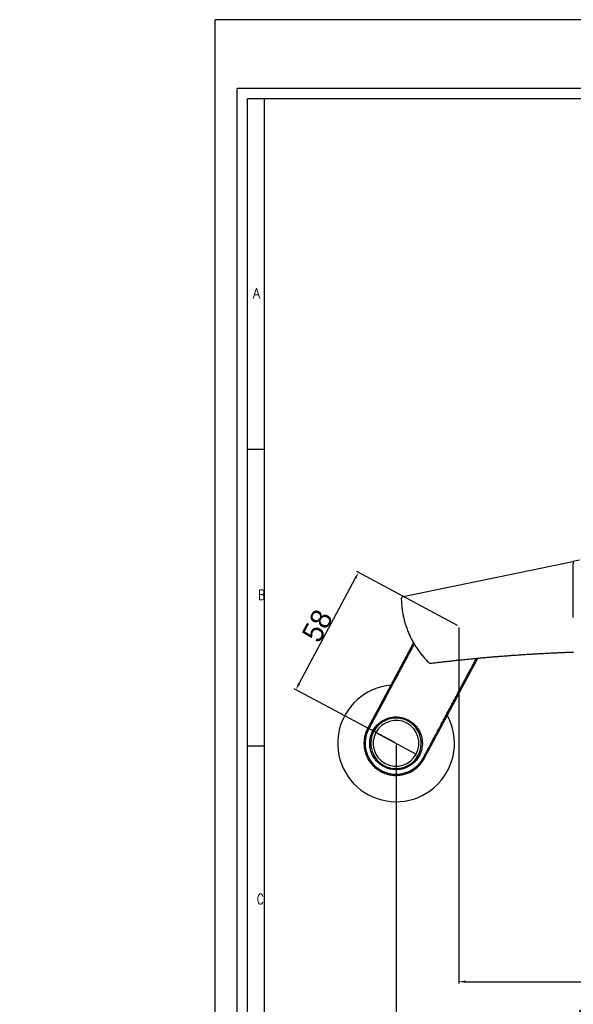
# Model space of a CAD drawing. Extents: x 15 to 1026, y -50 to 605.
# Tile 2 of 17: x 15 to 257, y 175 to 605. Entities that reach past the tile are written whole.
import ezdxf

# ---------------------------------------------------------------- set-up
doc = ezdxf.new("R2010")
doc.units = 0
doc.layers.get('0').update_dxf_attribs({"linetype": 'CONTINUOUS'})
doc.layers.get('DEFPOINTS').update_dxf_attribs({"linetype": 'CONTINUOUS'})
for name, color, linetype in [('1', 7, 'CONTINUOUS'), ('TOP', 7, 'CONTINUOUS'), ('외형선_ISO_', 7, 'CONTINUOUS'), ('좁은_외형선_ISO_', 7, 'CONTINUOUS')]:
    doc.layers.add(name, color=color, linetype=linetype)
doc.styles.add('DEFAULT', font='simplex.shx')
doc.styles.add('ISO-1', font='isocp.shx')
doc.dimstyles.new('ISO-25', dxfattribs={"dimscale": 0.6, "dimtxt": 15, "dimasz": 5, "dimexe": 1.25, "dimexo": 1, "dimtad": 1, "dimdec": 1, "dimtxsty": 'STANDARD', "dimcen": 2.5, "dimclrd": 256, "dimclre": 256, "dimazin": 3, "dimtfac": 1, "dimtdec": 1, "dimtmove": 0, "dimatfit": 3})

# ---------------------------------------------------------------- blocks, each defined once
blk = doc.blocks.new('*D67')
at = {"ltscale": 0.5}
for p, q in [((137.48, 315.18), (162.01, 361.03)), ((206.66, 340.54), (162.77, 364.03)), ((179.3, 289.4), (135.4, 312.89))]:
    blk.add_line(p, q, dxfattribs=at)
for points in [[(161.57, 361.27), (162.45, 360.79), (163.43, 363.67)], [(137.04, 315.42), (137.92, 314.94), (136.06, 312.53)]]:
    blk.add_solid(points, dxfattribs=at)
at = {"layer": 'DEFPOINTS', "color": 0, "ltscale": 0.5}
for p in [(163.43, 363.67), (207.19, 340.26), (179.83, 289.12)]:
    blk.add_point(p, dxfattribs=at)
at = {"color": 0, "ltscale": 0.5, "insert": (145.45, 340.4), "char_height": 9, "attachment_point": 5, "rotation": 61.8508}
blk.add_mtext('58', dxfattribs=at)
blk = doc.blocks.new('*D69')
at = {"ltscale": 0.5}
for p, q in [((179.84, 288.51), (179.84, 163.68)), ((384.39, 288.52), (384.39, 163.68)), ((182.84, 164.43), (381.39, 164.43))]:
    blk.add_line(p, q, dxfattribs=at)
for points in [[(182.84, 164.93), (182.84, 163.93), (179.84, 164.43)], [(381.39, 164.93), (381.39, 163.93), (384.39, 164.43)]]:
    blk.add_solid(points, dxfattribs=at)
at = {"layer": 'DEFPOINTS', "color": 0, "ltscale": 0.5}
for p in [(179.84, 289.11), (384.39, 289.12), (384.39, 164.43)]:
    blk.add_point(p, dxfattribs=at)
at = {"color": 0, "ltscale": 0.5, "insert": (282.12, 169.3), "char_height": 9, "attachment_point": 5}
blk.add_mtext('150~200', dxfattribs=at)
blk = doc.blocks.new('*D70')
at = {"ltscale": 0.5}
for p, q in [((207.19, 339.66), (207.19, 184.36)), ((357.03, 339.66), (357.03, 184.36)), ((210.19, 185.11), (354.03, 185.11))]:
    blk.add_line(p, q, dxfattribs=at)
for points in [[(210.19, 185.61), (210.19, 184.61), (207.19, 185.11)], [(354.03, 185.61), (354.03, 184.61), (357.03, 185.11)]]:
    blk.add_solid(points, dxfattribs=at)
at = {"layer": 'DEFPOINTS', "color": 0, "ltscale": 0.5}
for p in [(207.19, 340.26), (357.03, 340.26), (357.03, 185.11)]:
    blk.add_point(p, dxfattribs=at)
at = {"color": 0, "ltscale": 0.5, "insert": (282.11, 189.98), "char_height": 9, "attachment_point": 5}
blk.add_mtext('150', dxfattribs=at)

msp = doc.modelspace()

# ---------------------------------------------------------------- linework, layer by layer
at = {"color": 251, "linetype": 'CONTINUOUS'}
for p in [(100.88, -49.68), (1026.32, 604.84)]:
    msp.add_line(p, (100.88, 604.84), dxfattribs=at)
at = {"ltscale": 0.5}
msp.add_line((171.01, 293.84), (188.65, 284.4), dxfattribs=at)
msp.add_arc((179.84, 289.11), 25.5, 95.1506, 28.551)
at = {"layer": '1', "color": 252, "linetype": 'CONTINUOUS'}
for p, q in [((986.41, 574.84), (110.41, 574.84)), ((110.41, -40.16), (110.41, 574.84)), ((122.41, -17.66), (122.41, 570.34)), ((122.41, 417.35), (114.91, 417.35)), ((122.41, 287.84), (114.91, 287.84))]:
    msp.add_line(p, q, dxfattribs=at)
at = {"layer": '1', "color": 2, "linetype": 'CONTINUOUS'}
for p in [(114.91, -25.16), (981.91, 570.34)]:
    msp.add_line(p, (114.91, 570.34), dxfattribs=at)
at = {"layer": '외형선_ISO_'}
for p, q in [((182.92, 353.15), (257.11, 368.37)), ((260.01, 368.96), (257.11, 368.37)), ((187.44, 333.01), (167.49, 295.72))]:
    msp.add_line(p, q, dxfattribs=at)
at = {"layer": '외형선_ISO_', "flags": 128}
for points in [[(182.12, 352.15), (182.13, 351.65), (182.15, 351.15), (182.18, 350.65), (182.21, 350.14), (182.25, 349.64), (182.29, 349.14), (182.34, 348.64), (182.4, 348.14), (182.47, 347.64), (182.54, 347.14), (182.61, 346.64), (182.7, 346.14), (182.78, 345.65), (182.88, 345.15), (182.98, 344.66), (183.09, 344.16), (183.2, 343.67), (183.32, 343.18), (183.45, 342.69), (183.58, 342.21), (183.72, 341.72), (183.87, 341.24), (184.02, 340.76), (184.17, 340.28), (184.33, 339.81), (184.5, 339.33), (184.67, 338.86), (184.85, 338.4), (185.04, 337.93), (185.23, 337.47), (185.43, 337.01), (185.63, 336.55), (185.84, 336.1), (186.05, 335.65), (186.27, 335.2), (186.49, 334.75), (186.73, 334.3), (186.96, 333.86), (187.21, 333.42), (187.45, 332.98), (187.71, 332.55), (187.97, 332.12), (188.23, 331.69), (188.5, 331.27), (188.77, 330.85), (189.05, 330.43), (189.34, 330.02), (189.63, 329.61), (189.93, 329.2), (190.23, 328.8), (190.53, 328.4), (190.84, 328.01), (191.16, 327.62), (191.47, 327.24), (191.8, 326.86), (192.13, 326.48), (192.46, 326.11), (192.79, 325.74), (193.13, 325.38), (193.48, 325.02), (193.83, 324.67), (194.18, 324.32)], [(195, 324.04), (195.49, 324.1), (195.98, 324.16), (196.47, 324.22), (196.96, 324.28), (197.45, 324.34), (197.94, 324.39), (198.43, 324.45), (198.92, 324.51), (199.41, 324.57), (199.9, 324.62), (200.39, 324.68), (200.88, 324.74), (201.37, 324.79), (201.86, 324.85), (202.35, 324.9), (202.84, 324.96), (203.33, 325.01), (203.82, 325.07), (204.31, 325.12), (204.8, 325.18), (205.29, 325.23), (205.79, 325.28), (206.28, 325.33), (206.77, 325.39), (207.26, 325.44), (207.75, 325.49), (208.24, 325.54), (208.74, 325.59), (209.23, 325.64), (209.72, 325.69), (210.21, 325.74), (210.7, 325.79), (211.2, 325.84), (211.69, 325.89), (212.18, 325.94), (212.67, 325.99), (213.17, 326.04), (213.66, 326.08), (214.15, 326.13), (214.65, 326.18), (215.14, 326.22), (215.63, 326.27), (216.13, 326.32), (216.62, 326.36), (217.11, 326.41), (217.61, 326.45), (218.1, 326.5), (218.59, 326.54), (219.09, 326.58), (219.58, 326.63), (220.08, 326.67), (220.57, 326.71), (221.06, 326.76), (221.56, 326.8), (222.05, 326.84), (222.55, 326.88), (223.04, 326.92), (223.54, 326.96), (224.03, 327), (224.53, 327.04), (225.02, 327.08), (225.52, 327.12), (226.01, 327.16), (226.51, 327.2), (227, 327.24), (227.5, 327.28), (228, 327.32), (228.49, 327.35), (228.99, 327.39), (229.48, 327.43), (229.98, 327.46), (230.47, 327.5), (230.97, 327.54), (231.47, 327.57), (231.96, 327.61), (232.46, 327.64), (232.96, 327.68), (233.45, 327.71), (233.95, 327.74), (234.45, 327.78), (234.94, 327.81), (235.44, 327.84), (235.94, 327.87), (236.43, 327.91), (236.93, 327.94), (237.43, 327.97), (237.93, 328), (238.42, 328.03), (238.92, 328.06), (239.42, 328.09), (239.92, 328.12), (240.41, 328.15), (240.91, 328.18), (241.41, 328.21), (241.91, 328.24), (242.41, 328.26), (242.9, 328.29), (243.4, 328.32), (243.9, 328.35), (244.4, 328.37), (244.9, 328.4), (245.4, 328.42), (245.89, 328.45), (246.39, 328.47), (246.89, 328.5), (247.39, 328.52), (247.89, 328.55), (248.39, 328.57), (248.89, 328.59), (249.38, 328.62), (249.88, 328.64), (250.38, 328.66), (250.88, 328.68), (251.38, 328.71), (251.88, 328.73), (252.38, 328.75), (252.88, 328.77), (253.38, 328.79), (253.88, 328.81), (254.38, 328.83), (254.88, 328.85), (255.37, 328.87), (255.87, 328.89), (256.37, 328.9), (256.87, 328.92), (257.37, 328.94)], [(167.24, 282.99), (167.47, 282.54), (167.72, 282.1), (167.98, 281.66), (168.26, 281.23), (168.56, 280.82), (168.87, 280.41), (169.19, 280.02), (169.53, 279.64), (169.88, 279.27), (170.25, 278.91), (170.63, 278.57), (171.02, 278.24), (171.42, 277.92), (171.84, 277.62), (172.26, 277.34), (172.69, 277.07), (173.13, 276.82), (173.58, 276.59), (174.03, 276.37), (174.5, 276.17), (174.98, 275.98), (175.47, 275.81), (175.96, 275.66), (176.46, 275.53), (176.96, 275.41), (177.47, 275.32), (177.98, 275.24), (178.49, 275.18), (179, 275.14), (179.51, 275.12), (180.02, 275.12), (180.53, 275.13), (181.03, 275.17), (181.54, 275.22), (182.05, 275.29), (182.55, 275.38), (183.05, 275.49), (183.54, 275.62), (184.03, 275.76), (184.51, 275.92), (184.99, 276.1), (185.46, 276.3), (185.92, 276.51), (186.38, 276.74), (186.83, 276.99), (187.26, 277.25), (187.69, 277.53), (188.11, 277.83), (188.52, 278.14), (188.92, 278.46), (189.3, 278.8), (189.67, 279.16), (190.03, 279.52), (190.37, 279.9), (190.7, 280.29), (191.01, 280.69), (191.31, 281.1), (191.59, 281.53), (191.86, 281.96), (192.11, 282.39), (192.35, 282.85), (192.59, 283.29), (192.83, 283.73), (193.06, 284.17), (193.29, 284.6), (193.53, 285.04), (193.76, 285.48), (194, 285.92), (194.23, 286.36), (194.47, 286.8), (194.7, 287.23), (194.94, 287.67), (195.17, 288.11), (195.41, 288.55), (195.64, 288.99), (195.88, 289.43), (196.11, 289.87), (196.34, 290.3), (196.58, 290.74), (196.81, 291.18), (197.05, 291.62), (197.28, 292.06), (197.52, 292.5), (197.75, 292.94), (197.99, 293.37), (198.22, 293.81), (198.46, 294.25), (198.69, 294.69), (198.93, 295.13), (199.16, 295.57), (199.39, 296.01), (199.63, 296.44), (199.86, 296.88), (200.1, 297.32), (200.33, 297.76), (200.57, 298.2), (200.8, 298.64), (201.04, 299.08), (201.27, 299.51), (201.51, 299.95), (201.74, 300.39), (201.98, 300.83), (202.21, 301.27), (202.45, 301.71), (202.68, 302.15), (202.91, 302.58), (203.15, 303.02), (203.38, 303.46), (203.62, 303.9), (203.85, 304.34), (204.09, 304.78), (204.32, 305.21), (204.56, 305.65), (204.79, 306.09), (205.03, 306.53), (205.26, 306.97), (205.5, 307.41), (205.73, 307.85), (205.97, 308.28), (206.2, 308.72), (206.43, 309.16), (206.67, 309.6), (206.9, 310.04), (207.14, 310.48), (207.37, 310.92), (207.61, 311.35), (207.84, 311.79), (208.08, 312.23), (208.31, 312.67), (208.55, 313.11), (208.78, 313.55), (209.02, 313.99), (209.25, 314.42), (209.48, 314.86), (209.72, 315.3), (209.95, 315.74), (210.19, 316.18), (210.42, 316.62), (210.66, 317.06), (210.89, 317.49), (211.13, 317.93), (211.36, 318.37), (211.6, 318.81), (211.83, 319.25), (212.07, 319.69), (212.3, 320.13), (212.54, 320.56), (212.77, 321), (213, 321.44), (213.24, 321.88), (213.47, 322.32), (213.71, 322.76), (213.94, 323.2), (214.18, 323.63), (214.41, 324.07), (214.65, 324.51), (214.88, 324.95), (215.12, 325.39), (215.35, 325.83), (215.59, 326.27)], [(181.64, 299.97), (181.64, 299.96), (181.64, 299.96), (181.65, 299.96), (181.65, 299.96), (181.66, 299.96), (181.66, 299.96), (181.67, 299.96), (181.67, 299.96), (181.67, 299.96), (181.68, 299.96), (181.68, 299.96), (181.69, 299.96), (181.69, 299.96), (181.7, 299.95), (181.7, 299.95), (181.71, 299.95), (181.71, 299.95), (181.71, 299.95), (181.72, 299.95), (181.72, 299.95), (181.73, 299.95), (181.73, 299.95), (181.74, 299.95), (181.74, 299.95)], [(167.49, 295.72), (167.25, 295.26), (167.04, 294.8), (166.84, 294.33), (166.66, 293.85), (166.49, 293.37), (166.35, 292.88), (166.22, 292.39), (166.11, 291.9), (166.02, 291.4), (165.94, 290.9), (165.89, 290.39), (165.85, 289.89), (165.83, 289.38), (165.83, 288.87), (165.85, 288.36), (165.89, 287.86), (165.94, 287.35), (166.01, 286.85), (166.1, 286.36), (166.21, 285.86), (166.34, 285.37), (166.49, 284.88), (166.65, 284.4), (166.83, 283.92), (167.03, 283.45), (167.24, 282.99)], [(167.87, 295.38), (167.62, 294.88), (167.39, 294.37), (167.19, 293.86), (167, 293.34), (166.84, 292.82), (166.7, 292.3), (166.59, 291.79), (166.49, 291.29), (166.42, 290.8), (166.37, 290.32), (166.34, 289.84), (166.32, 289.36), (166.32, 288.87), (166.34, 288.35), (166.39, 287.74), (166.47, 287.16), (166.56, 286.6), (166.67, 286.11), (166.78, 285.66), (166.9, 285.21), (167.05, 284.77), (167.2, 284.34), (167.37, 283.91), (167.56, 283.49), (167.75, 283.08), (167.97, 282.66), (168.2, 282.26), (168.46, 281.83)], [(191.3, 281.99), (191.35, 282.08), (191.4, 282.16), (191.45, 282.25), (191.51, 282.34), (191.56, 282.43), (191.61, 282.53), (191.67, 282.63), (191.73, 282.73), (191.79, 282.85), (191.86, 282.97), (191.93, 283.09), (191.99, 283.21), (192.04, 283.3), (192.08, 283.38), (192.13, 283.47), (192.18, 283.57), (192.25, 283.7), (192.33, 283.85), (192.42, 284.03), (192.48, 284.14), (192.54, 284.24), (192.59, 284.35), (192.66, 284.47), (192.72, 284.59)], [(168.46, 281.83), (168.76, 281.39), (169.07, 280.95), (169.4, 280.54), (169.7, 280.18), (169.97, 279.88), (170.24, 279.6), (170.55, 279.3), (170.96, 278.92), (171.39, 278.56), (171.83, 278.22), (172.27, 277.92), (172.6, 277.7), (172.93, 277.5), (173.3, 277.29), (173.71, 277.07), (174.15, 276.86), (174.6, 276.66), (175.06, 276.48), (175.53, 276.31), (176.02, 276.16), (176.51, 276.03), (176.99, 275.92), (177.44, 275.83), (177.9, 275.75)]]:
    msp.add_lwpolyline(points, dxfattribs=at)
at = {"layer": '외형선_ISO_'}
for centre, radius, start, end in [((183.12, 352.17), 1, 101.5922, 181.1514), ((194.88, 325.03), 1, 225.7144, 270), ((194.88, 325.03), 1, 270, 276.9978), ((179.83, 289.11), 11, 80.553, 151.8508), ((179.83, 289.12), 10, 331.8508, 151.8508), ((179.83, 289.11), 11, 331.8508, 80), ((179.83, 289.11), 11, 151.8508, 260), ((179.83, 289.12), 10, 151.8508, 331.8508), ((179.83, 289.11), 11, 260, 331.8508)]:
    msp.add_arc(centre, radius, start, end, dxfattribs=at)
at = {"layer": '좁은_외형선_ISO_'}
for p, q in [((257.26, 343.98), (257.26, 367.39)), ((181.83, 300.44), (181.74, 299.95)), ((167.49, 295.72), (167.93, 295.48)), ((167.87, 295.38), (167.87, 295.38)), ((177.83, 277.79), (177.92, 278.28))]:
    msp.add_line(p, q, dxfattribs=at)
at = {"layer": '좁은_외형선_ISO_', "flags": 128}
for points in [[(187.73, 332.5), (187.49, 332.05), (187.25, 331.6), (187.01, 331.14), (186.76, 330.69), (186.52, 330.23), (186.28, 329.78), (186.04, 329.33), (185.79, 328.87), (185.55, 328.42), (185.31, 327.97), (185.06, 327.51), (184.82, 327.06), (184.58, 326.61), (184.34, 326.15), (184.09, 325.7), (183.85, 325.24), (183.61, 324.79), (183.37, 324.34), (183.12, 323.88), (182.88, 323.43), (182.64, 322.98), (182.39, 322.52), (182.15, 322.07), (181.91, 321.62), (181.67, 321.16), (181.42, 320.71), (181.18, 320.25), (180.94, 319.8), (180.7, 319.35), (180.45, 318.89), (180.21, 318.44)], [(192.79, 284.72), (192.94, 285), (193.12, 285.34), (193.38, 285.83), (193.71, 286.43), (193.78, 286.57), (193.89, 286.78), (194.06, 287.09), (194.27, 287.5), (194.55, 288.01), (194.87, 288.62), (195.25, 289.33), (195.68, 290.12), (196.09, 290.89), (196.47, 291.6), (196.83, 292.27), (197.16, 292.88), (197.46, 293.45), (197.73, 293.96), (197.98, 294.43), (198.21, 294.84), (198.4, 295.21), (198.57, 295.52), (198.71, 295.78), (198.82, 296), (198.91, 296.16), (198.97, 296.28), (199.1, 296.52), (199.35, 296.98), (199.6, 297.45), (199.85, 297.91), (200.1, 298.38), (200.34, 298.84), (200.59, 299.3), (200.84, 299.76), (201.08, 300.22), (201.33, 300.68), (201.58, 301.14), (201.82, 301.6), (202.07, 302.06), (202.31, 302.51), (202.55, 302.97), (202.8, 303.43), (203.04, 303.88), (203.28, 304.34), (203.53, 304.79), (203.77, 305.24), (204.01, 305.69), (204.25, 306.15), (204.5, 306.6), (204.74, 307.05), (204.98, 307.5), (205.22, 307.95), (205.46, 308.39), (205.7, 308.84), (205.94, 309.29), (206.17, 309.74), (206.41, 310.18), (206.65, 310.63), (206.89, 311.07), (207.13, 311.52), (207.36, 311.96), (207.6, 312.4), (207.84, 312.84), (208.07, 313.28), (208.31, 313.72), (208.54, 314.16), (208.78, 314.6), (209.01, 315.04), (209.25, 315.48), (209.48, 315.92), (209.72, 316.35), (209.95, 316.79), (210.18, 317.22), (210.41, 317.66), (210.65, 318.09), (210.88, 318.53), (211.11, 318.96), (211.34, 319.39), (211.57, 319.82), (211.8, 320.25), (212.03, 320.68), (212.26, 321.11), (212.49, 321.54), (212.72, 321.97), (212.95, 322.39), (213.18, 322.82), (213.4, 323.25), (213.63, 323.67), (213.86, 324.1), (214.08, 324.52), (214.31, 324.94), (214.54, 325.37), (214.76, 325.79), (214.99, 326.21)], [(180.21, 318.44), (179.97, 318), (179.74, 317.56), (179.5, 317.12), (179.26, 316.67), (179.03, 316.23), (178.79, 315.79), (178.56, 315.35), (178.32, 314.91), (178.08, 314.47), (177.85, 314.03), (177.61, 313.58), (177.37, 313.14), (177.14, 312.7), (176.9, 312.26), (176.67, 311.82), (176.43, 311.38), (176.19, 310.94), (175.96, 310.49), (175.72, 310.05), (175.48, 309.61), (175.25, 309.17), (175.01, 308.73), (174.78, 308.29), (174.54, 307.84), (174.3, 307.4), (174.07, 306.96), (173.83, 306.52), (173.6, 306.08), (173.36, 305.64), (173.12, 305.2), (172.89, 304.75), (172.65, 304.31), (172.41, 303.87), (172.18, 303.43), (171.94, 302.99), (171.71, 302.55), (171.47, 302.11), (171.23, 301.66), (171, 301.22), (170.76, 300.78), (170.52, 300.34), (170.29, 299.9), (170.05, 299.46), (169.82, 299.02), (169.58, 298.57), (169.34, 298.13), (169.11, 297.69), (168.87, 297.25), (168.64, 296.81), (168.4, 296.37), (168.16, 295.92), (167.93, 295.48)], [(177.83, 277.79), (177.32, 277.89), (176.81, 278.02), (176.3, 278.17), (175.8, 278.34), (175.35, 278.52), (174.91, 278.72), (174.48, 278.93), (174.07, 279.15), (173.65, 279.41), (173.22, 279.7), (172.82, 280), (172.32, 280.4), (171.84, 280.84), (171.47, 281.22), (171.18, 281.53), (170.91, 281.85), (170.66, 282.17), (170.4, 282.53), (170.14, 282.92), (169.9, 283.31), (169.67, 283.72), (169.45, 284.15), (169.24, 284.62), (169.05, 285.1), (168.88, 285.59), (168.74, 286.07), (168.62, 286.55), (168.52, 287.01), (168.44, 287.48), (168.39, 287.94), (168.35, 288.41), (168.33, 288.94), (168.33, 289.49), (168.37, 290.03), (168.42, 290.57), (168.5, 291.11), (168.61, 291.65), (168.74, 292.18), (168.91, 292.71), (169.09, 293.23), (169.27, 293.68), (169.47, 294.1), (169.68, 294.52), (169.9, 294.92), (170.15, 295.33), (170.44, 295.76), (170.75, 296.17), (171.08, 296.58), (171.42, 296.96), (171.76, 297.31), (172.11, 297.64), (172.47, 297.95), (172.85, 298.25), (173.23, 298.53), (173.63, 298.8), (174.04, 299.05), (174.45, 299.28), (174.87, 299.49), (175.34, 299.7), (175.82, 299.89), (176.31, 300.06), (176.81, 300.21), (177.3, 300.34), (177.76, 300.43), (178.22, 300.5), (178.67, 300.56), (179.13, 300.6), (179.66, 300.62), (180.2, 300.61), (180.74, 300.58), (181.29, 300.52), (181.83, 300.44)], [(181.83, 300.44), (182.34, 300.34), (182.85, 300.21), (183.36, 300.06), (183.86, 299.89), (184.31, 299.71), (184.75, 299.51), (185.18, 299.3), (185.59, 299.07), (186.01, 298.82), (186.44, 298.53), (186.84, 298.23), (187.34, 297.83), (187.82, 297.39), (188.19, 297.01), (188.48, 296.7), (188.75, 296.38), (189, 296.06), (189.26, 295.7), (189.52, 295.31), (189.76, 294.92), (189.99, 294.51), (190.21, 294.08), (190.41, 293.61), (190.61, 293.13), (190.78, 292.64), (190.92, 292.16), (191.04, 291.68), (191.14, 291.22), (191.22, 290.75), (191.27, 290.28), (191.31, 289.82), (191.33, 289.29), (191.33, 288.74), (191.29, 288.2), (191.24, 287.66), (191.16, 287.12), (191.05, 286.58), (190.92, 286.05), (190.75, 285.52), (190.57, 285), (190.39, 284.55), (190.19, 284.12), (189.98, 283.71), (189.76, 283.31), (189.51, 282.9), (189.22, 282.47), (188.91, 282.06), (188.58, 281.65), (188.24, 281.26), (187.9, 280.92), (187.55, 280.59), (187.19, 280.27), (186.81, 279.98), (186.43, 279.69), (186.03, 279.43), (185.62, 279.18), (185.21, 278.95), (184.79, 278.74), (184.32, 278.53), (183.84, 278.33), (183.35, 278.17), (182.85, 278.01), (182.36, 277.89), (181.9, 277.8), (181.44, 277.72), (180.99, 277.67), (180.53, 277.63), (180, 277.61), (179.46, 277.62), (178.92, 277.65), (178.37, 277.71), (177.83, 277.79)], [(167.93, 295.48), (167.92, 295.48), (167.92, 295.47), (167.92, 295.47), (167.92, 295.47), (167.92, 295.46), (167.91, 295.46), (167.91, 295.45), (167.91, 295.45), (167.91, 295.45), (167.9, 295.44), (167.9, 295.44), (167.9, 295.43), (167.9, 295.43), (167.9, 295.42), (167.89, 295.42), (167.89, 295.42), (167.89, 295.41), (167.89, 295.41), (167.88, 295.4), (167.88, 295.4), (167.88, 295.39), (167.88, 295.39), (167.87, 295.39), (167.87, 295.38)], [(192.72, 284.59), (192.72, 284.59), (192.72, 284.6), (192.73, 284.6), (192.73, 284.61), (192.73, 284.61), (192.74, 284.62), (192.74, 284.63), (192.74, 284.63), (192.74, 284.64), (192.75, 284.64), (192.75, 284.65), (192.75, 284.65), (192.76, 284.66), (192.76, 284.66), (192.76, 284.67), (192.76, 284.67), (192.77, 284.68), (192.77, 284.68), (192.77, 284.69), (192.78, 284.7), (192.78, 284.7), (192.78, 284.71), (192.78, 284.71), (192.79, 284.72)], [(177.9, 275.75), (178.37, 275.7), (178.86, 275.65), (179.36, 275.63), (179.87, 275.62), (180.39, 275.64), (180.94, 275.68), (181.49, 275.74), (182.05, 275.82), (182.58, 275.92), (183.09, 276.04), (183.58, 276.17), (184.06, 276.32), (184.54, 276.48), (185.01, 276.67), (185.47, 276.87), (185.94, 277.1), (186.42, 277.35), (186.9, 277.63), (187.36, 277.92), (187.81, 278.23), (188.24, 278.56), (188.65, 278.89), (189.03, 279.24), (189.39, 279.58), (189.73, 279.93), (190.05, 280.29), (190.35, 280.64), (190.61, 280.98), (190.86, 281.32), (191.09, 281.66), (191.3, 281.99)]]:
    msp.add_lwpolyline(points, dxfattribs=at)
at = {"layer": '좁은_외형선_ISO_'}
msp.add_ellipse((257.31, 367.39), major_axis=(-0.201, 0.98), ratio=0.048211, start_param=0, end_param=1.560907, dxfattribs=at)

# ---------------------------------------------------------------- texts
at = {"char_height": 2.5, "width": 2.6372, "attachment_point": 7, "style": 'DEFAULT'}
for insert in [(15.57, 426.69), (19.57, 410.44)]:
    msp.add_mtext('\\W01.124;\\T0.94;\\fsimplex.shx,bigfont.shx; \\fsimplex.shx,bigfont.shx;', dxfattribs=dict(at, insert=insert))
at = {"char_height": 2.5, "attachment_point": 7, "style": 'DEFAULT'}
for s, insert in [('\\W00.928;\\T0.85;\\fsimplex.shx,bigfont.shx;\\fsimplex.shx,bigfont.shx;', (17.95, 426.83)), ('\\W00.928;\\T0.85;\\fsimplex.shx,bigfont.shx;\\fsimplex.shx,bigfont.shx;', (15.45, 423.58)), ('\\W00.928;\\T0.85;\\fsimplex.shx,bigfont.shx;\\fsimplex.shx,bigfont.shx;', (15.45, 417.08)), ('\\W01.124;\\T0.94;\\fsimplex.shx,bigfont.shx;\\fsimplex.shx,bigfont.shx;', (15.57, 420.19)), ('\\W00.928;\\T0.85;\\fsimplex.shx,bigfont.shx;\\fsimplex.shx,bigfont.shx;', (17.95, 420.33)), ('\\W01.124;\\T0.94;\\fsimplex.shx,bigfont.shx;\\fsimplex.shx,bigfont.shx;', (15.57, 413.69))]:
    msp.add_mtext(s, dxfattribs=dict(at, insert=insert))
at = {"char_height": 4, "width": 533.103, "attachment_point": 1}
for s, insert in [('\\W01.124;\\T0.94;\\fsimplex.shx,bigfont.shx;\\fsimplex.shx,bigfont.shx;', (56.71, 415.86)), ('\\W00.928;\\T0.85;\\fsimplex.shx,bigfont.shx;\\fsimplex.shx,bigfont.shx;', (58.62, 415.77)), ('\\W01.124;\\T0.94;\\fsimplex.shx,bigfont.shx;\\fsimplex.shx,bigfont.shx;', (62.71, 415.66)), ('\\W00.928;\\T0.85;\\fsimplex.shx,bigfont.shx;\\fsimplex.shx,bigfont.shx;', (64.62, 415.77)), ('\\W01.124;\\T0.94;\\fsimplex.shx,bigfont.shx;\\fsimplex.shx,bigfont.shx;', (68.71, 415.66)), ('\\W00.928;\\T0.85;\\fsimplex.shx,bigfont.shx;\\fsimplex.shx,bigfont.shx;', (80.62, 415.77)), ('\\W01.124;\\T0.94;\\fsimplex.shx,bigfont.shx;\\fsimplex.shx,bigfont.shx;', (84.71, 415.66)), ('\\W00.928;\\T0.85;\\fsimplex.shx,bigfont.shx;\\fsimplex.shx,bigfont.shx;', (86.62, 415.77)), ('\\W01.124;\\T0.94;\\fsimplex.shx,bigfont.shx;\\fsimplex.shx,bigfont.shx;', (90.71, 415.66)), ('\\W00.928;\\T0.85;\\fsimplex.shx,bigfont.shx;\\fsimplex.shx,bigfont.shx;', (92.62, 415.77)), ('\\W00.928;\\T0.85;\\fsimplex.shx,bigfont.shx; \\fsimplex.shx,bigfont.shx;', (69.36, 411.4)), ('\\W00.928;\\T0.85;\\fsimplex.shx,bigfont.shx;\\fsimplex.shx,bigfont.shx;', (74.9, 403.62)), ('\\W01.124;\\T0.94;\\fsimplex.shx,bigfont.shx;\\fsimplex.shx,bigfont.shx;', (91.08, 403.39)), ('\\W00.928;\\T0.85;\\fsimplex.shx,bigfont.shx;\\fsimplex.shx,bigfont.shx;', (94.9, 403.62)), ('\\W00.928;\\T0.85;\\fsimplex.shx,bigfont.shx;\\fsimplex.shx,bigfont.shx;', (97.9, 403.62)), ('\\W01.124;\\T0.94;\\fsimplex.shx,bigfont.shx;\\fsimplex.shx,bigfont.shx;', (114.08, 403.39)), ('\\W00.928;\\T0.85;\\fsimplex.shx,bigfont.shx;\\fsimplex.shx,bigfont.shx;', (117.9, 403.62)), ('\\W00.928;\\T0.85;\\fsimplex.shx,bigfont.shx;\\fsimplex.shx,bigfont.shx;', (120.9, 403.62)), ('\\W01.124;\\T0.94;\\fsimplex.shx,bigfont.shx;\\fsimplex.shx,bigfont.shx;', (137.08, 403.39)), ('\\W00.928;\\T0.85;\\fsimplex.shx,bigfont.shx;\\fsimplex.shx,bigfont.shx;', (140.9, 403.62))]:
    msp.add_mtext(s, dxfattribs=dict(at, insert=insert))
at = {"layer": 'TOP', "color": 252, "linetype": 'CONTINUOUS', "attachment_point": 7, "style": 'DEFAULT'}
for s, insert, char_height, width in [('\\W00.931;\\T0.85;\\fsimplex.shx,bigfont.shx;A\\fsimplex.shx,bigfont.shx;', (117.25, 483.25), 4.5, 4.3195), ('\\W01.015;\\fsimplex.shx,bigfont.shx;  \\fsimplex.shx,bigfont.shx;', (207.04, 395.69), 2, 3.6115), ('\\W00.720;\\T0.85;\\fsimplex.shx,bigfont.shx;B\\fsimplex.shx,bigfont.shx;', (119.64, 351.65), 4.5, 3.7985), ('\\W00.720;\\T0.85;\\fsimplex.shx,bigfont.shx;C\\fsimplex.shx,bigfont.shx;', (119.1, 218.89), 4.5, 3.7985)]:
    msp.add_mtext(s, dxfattribs=dict(at, insert=insert, char_height=char_height, width=width))
at = {"layer": 'TOP', "color": 252, "linetype": 'CONTINUOUS', "char_height": 2, "attachment_point": 7}
for s, insert, style in [('\\W00.991;\\fsimplex.shx,bigfont.shx;\\fsimplex.shx,bigfont.shx;', (199.02, 395.69), 'DEFAULT'), ('\\W00.815;\\fisocp.shx;\\fisocp.shx,bigfont.shx;', (211.02, 395.81), 'ISO-1')]:
    msp.add_mtext(s, dxfattribs=dict(at, insert=insert, style=style))

# ---------------------------------------------------------------- dimensions: what is measured, and where the dimension line sits
at = {"ltscale": 0.5}
dim = msp.add_aligned_dim(p1=(179.83, 289.12), p2=(207.19, 340.26), distance=49.64, dimstyle='ISO-25', dxfattribs=at)
dim.commit()
dim.dimension.update_dxf_attribs({"geometry": '*D67', "text_midpoint": (145.45, 340.4)})
for base, p1, p2, text, picture, middle in [((357.03, 185.11), (207.19, 340.26), (357.03, 340.26), '150', '*D70', (282.11, 189.98)), ((384.39, 164.43), (179.84, 289.11), (384.39, 289.12), '150~200', '*D69', (282.12, 169.3))]:
    dim = msp.add_linear_dim(base=base, p1=p1, p2=p2, text=text, dimstyle='ISO-25', dxfattribs=at)
    dim.commit()
    dim.dimension.update_dxf_attribs({"geometry": picture, "text_midpoint": middle})

doc.saveas('drawing.dxf')
